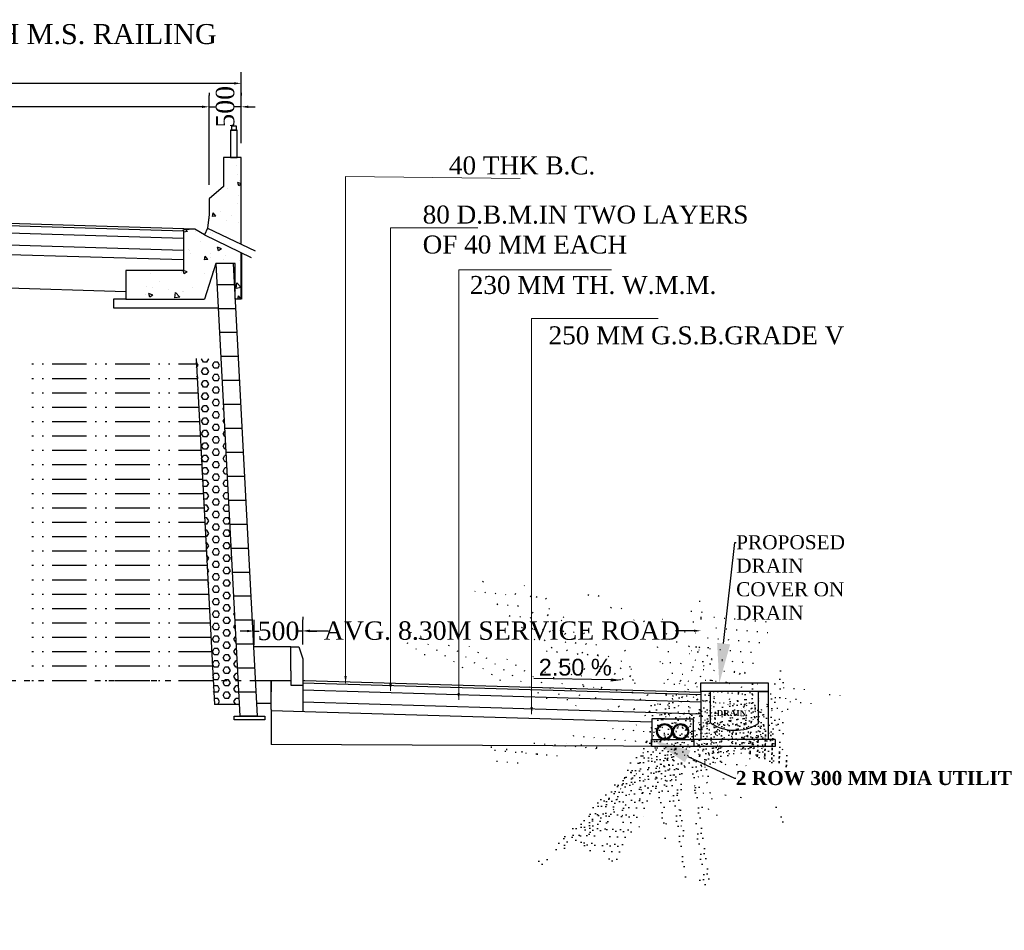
# Model space of a CAD drawing. Header units: inches. Extents: x -7742690772 to -3865980171, y -13316213144 to -6657882739.
# Tile 18 of 23: x -3867104812 to -3867083852, y -6658154837 to -6658135456. Entities that reach past the tile are written whole.
import ezdxf
from ezdxf import colors
from ezdxf.entities.mleader import LeaderData, LeaderLine
from ezdxf.math import Vec2, Vec3

# ---------------------------------------------------------------- set-up
doc = ezdxf.new("R2010")
doc.units = ezdxf.units.IN
doc.header["$MEASUREMENT"] = 0
doc.header["$PDMODE"] = 2
doc.header["$PDSIZE"] = 5
doc.linetypes.add('ACAD_ISO03W100', pattern=[30, 12, -18])
for name, color, linetype in [('DIM', 7, 'Continuous'), ('TEX', 6, 'Continuous'), ('TEXT', 7, 'Continuous')]:
    doc.layers.add(name, color=color, linetype=linetype)
doc.styles.add('dim', font='arial.ttf')
doc.styles.add('ROMANS', font='romans.shx')
doc.styles.get("Standard").update_dxf_attribs({"font": 'timesbd.ttf', "height": 5})
doc.dimstyles.new('Copy of ISO-25', dxfattribs={"dimtxt": 1.75, "dimasz": 150, "dimexe": 200, "dimexo": 4, "dimgap": 1, "dimtad": 0, "dimdec": 0, "dimlfac": 1000, "dimdsep": 46, "dimtxsty": 'Standard', "dimcen": 1.5, "dimaunit": 1, "dimadec": 3, "dimazin": 0, "dimtfac": 1, "dimtdec": 0, "dimtmove": 2, "dimatfit": 3, "dimfxl": 1, "dimlwd": 9, "dimlwe": 9, "dimarcsym": 0})
doc.dimstyles.new('ISO-25', dxfattribs={"dimtxt": 200, "dimasz": 150, "dimexe": 240, "dimexo": 300, "dimgap": 0.02, "dimtad": 0, "dimdec": 0, "dimdsep": 46, "dimtxsty": 'Standard', "dimcen": 150, "dimclrd": 1, "dimclre": 1, "dimclrt": 1, "dimadec": 0, "dimazin": 0, "dimtfac": 1, "dimtdec": 0, "dimtmove": 2, "dimatfit": 3, "dimfxl": 240, "dimarcsym": 0})

# ---------------------------------------------------------------- blocks, each defined once
blk = doc.blocks.new('*D173')
at = {"layer": 'Defpoints', "color": 0, "ltscale": 20, "transparency": 16777216}
for p in [(-3867100096.839561, -6658136810.786297), (-3867125585.683311, -6658138386.943144), (-3867100096.839561, -6658138386.943144)]:
    blk.add_point(p, dxfattribs=at)
at = {"layer": 'TEX', "color": 0, "lineweight": -2, "ltscale": 20, "transparency": 16777216}
for p, q in [((-3867125585.683311, -6658138086.943144), (-3867125585.683311, -6658136570.786297)), ((-3867100096.839561, -6658138086.943144), (-3867100096.839561, -6658136570.786297)), ((-3867125435.683311, -6658136810.786297), (-3867113882.186987, -6658136810.786297)), ((-3867100246.839561, -6658136810.786297), (-3867111800.335884, -6658136810.786297))]:
    blk.add_line(p, q, dxfattribs=at)
at = {"layer": 'TEX', "color": 0, "ltscale": 20, "transparency": 16777216}
for points in [[(-3867125435.683311, -6658136785.786297), (-3867125435.683311, -6658136835.786297), (-3867125585.683311, -6658136810.786297)], [(-3867100246.839561, -6658136785.786297), (-3867100246.839561, -6658136835.786297), (-3867100096.839561, -6658136810.786297)]]:
    blk.add_solid(points, dxfattribs=at)
at = {"layer": 'TEX', "color": 0, "ltscale": 20, "transparency": 16777216, "insert": (-3867112841.261436, -6658136810.786297), "char_height": 200, "attachment_point": 5, "style": 'ROMANS'}
blk.add_mtext('{\\fTimes New Roman|b0|i0|c0|p18;\\H1.96x;24.100M}', dxfattribs=at)
blk = doc.blocks.new('*D179')
at = {"layer": 'Defpoints', "color": 0, "ltscale": 20, "transparency": 16777216}
for p in [(-3867111998.078136, -6658137310.500101), (-3867111998.078136, -6658139271.438596, 36968.07421722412), (-3867100778.472739, -6658139271.438597)]:
    blk.add_point(p, dxfattribs=at)
at = {"layer": 'TEX', "color": 0, "lineweight": -2, "ltscale": 20, "transparency": 16777216}
for p, q in [((-3867111998.078136, -6658138971.438596), (-3867111998.078136, -6658137070.500101)), ((-3867100778.472739, -6658138971.438597), (-3867100778.472739, -6658137070.500101)), ((-3867111848.078136, -6658137310.500101), (-3867107067.583109, -6658137310.500101)), ((-3867100928.472739, -6658137310.500101), (-3867105708.967767, -6658137310.500101))]:
    blk.add_line(p, q, dxfattribs=at)
at = {"layer": 'TEX', "color": 0, "ltscale": 20, "transparency": 16777216}
for points in [[(-3867111848.078136, -6658137285.500101), (-3867111848.078136, -6658137335.500101), (-3867111998.078136, -6658137310.500101)], [(-3867100928.472739, -6658137285.500101), (-3867100928.472739, -6658137335.500101), (-3867100778.472739, -6658137310.500101)]]:
    blk.add_solid(points, dxfattribs=at)
at = {"layer": 'TEX', "color": 0, "ltscale": 20, "transparency": 16777216, "insert": (-3867106388.275438, -6658137310.500101), "char_height": 200, "attachment_point": 5, "style": 'ROMANS'}
blk.add_mtext('{\\fTimes New Roman|b0|i0|c0|p18;\\H1.96x;11000}', dxfattribs=at)
blk = doc.blocks.new('*D180')
at = {"layer": 'Defpoints', "color": 0, "ltscale": 20, "transparency": 16777216}
for p in [(-3867100778.472739, -6658137310.500101), (-3867100096.839561, -6658137310.500101), (-3867100096.839561, -6658137310.500101)]:
    blk.add_point(p, dxfattribs=at)
at = {"layer": 'TEX', "color": 0, "lineweight": -2, "ltscale": 20, "transparency": 16777216}
for p, q in [((-3867100778.472739, -6658137010.500101), (-3867100778.472739, -6658137070.500101)), ((-3867100096.839561, -6658137010.500101), (-3867100096.839561, -6658137070.500101)), ((-3867100928.472739, -6658137310.500101), (-3867101078.472739, -6658137310.500101)), ((-3867100778.472739, -6658137310.500101), (-3867100637.067642, -6658137310.500101)), ((-3867100096.839561, -6658137310.500101), (-3867100238.244658, -6658137310.500101)), ((-3867099946.839561, -6658137310.500101), (-3867099796.839561, -6658137310.500101))]:
    blk.add_line(p, q, dxfattribs=at)
at = {"layer": 'TEX', "color": 0, "ltscale": 20, "transparency": 16777216}
for points in [[(-3867100928.472739, -6658137285.500101), (-3867100928.472739, -6658137335.500101), (-3867100778.472739, -6658137310.500101)], [(-3867099946.839561, -6658137285.500101), (-3867099946.839561, -6658137335.500101), (-3867100096.839561, -6658137310.500101)]]:
    blk.add_solid(points, dxfattribs=at)
at = {"layer": 'TEX', "color": 0, "ltscale": 20, "transparency": 16777216, "insert": (-3867100437.65615, -6658137310.500101), "char_height": 200, "attachment_point": 5, "rotation": 90, "style": 'ROMANS'}
blk.add_mtext('{\\fTimes New Roman|b0|i0|c0|p18;\\H1.96x;500}', dxfattribs=at)
blk = doc.blocks.new('*D181')
at = {"layer": 'Defpoints', "color": 0, "ltscale": 20, "transparency": 16777216}
for p in [(-3867098785.61155, -6658148467.117949), (-3867099820.071922, -6658149057.576869, 77827.52512153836), (-3867098785.61155, -6658149055.792944)]:
    blk.add_point(p, dxfattribs=at)
at = {"layer": 'TEX', "color": 0, "lineweight": -2, "ltscale": 20, "transparency": 16777216}
for p, q in [((-3867099820.071922, -6658148757.576869), (-3867099820.071922, -6658148227.117949)), ((-3867098785.61155, -6658148755.792944), (-3867098785.61155, -6658148227.117949)), ((-3867099970.071922, -6658148467.117949), (-3867100120.071922, -6658148467.117949)), ((-3867099820.071922, -6658148467.117949), (-3867099712.808384, -6658148467.117949)), ((-3867098785.61155, -6658148467.117949), (-3867098892.875089, -6658148467.117949)), ((-3867098635.61155, -6658148467.117949), (-3867098485.61155, -6658148467.117949))]:
    blk.add_line(p, q, dxfattribs=at)
at = {"layer": 'TEX', "color": 0, "ltscale": 20, "transparency": 16777216}
for points in [[(-3867099970.071922, -6658148442.117949), (-3867099970.071922, -6658148492.117949), (-3867099820.071922, -6658148467.117949)], [(-3867098635.61155, -6658148442.117949), (-3867098635.61155, -6658148492.117949), (-3867098785.61155, -6658148467.117949)]]:
    blk.add_solid(points, dxfattribs=at)
at = {"layer": 'TEX', "color": 0, "ltscale": 20, "transparency": 16777216, "insert": (-3867099302.841736, -6658148467.117949), "char_height": 200, "attachment_point": 5, "style": 'ROMANS'}
blk.add_mtext('{\\fTimes New Roman|b0|i0|c0|p18;\\H1.96x;500}', dxfattribs=at)
blk = doc.blocks.new('*D182')
at = {"layer": 'Defpoints', "color": 0, "ltscale": 20, "transparency": 16777216}
for p in [(-3867098785.61155, -6658148462.02339), (-3867098785.61155, -6658148462.02339), (-3867090309.019652, -6658148462.02339)]:
    blk.add_point(p, dxfattribs=at)
at = {"layer": 'TEX', "color": 0, "lineweight": -2, "ltscale": 20, "transparency": 16777216}
for p, q in [((-3867098785.61155, -6658148162.02339), (-3867098785.61155, -6658148222.02339)), ((-3867090309.019652, -6658148162.02339), (-3867090309.019652, -6658148222.02339)), ((-3867098635.61155, -6658148462.02339), (-3867098240.246921, -6658148462.02339)), ((-3867090459.019652, -6658148462.02339), (-3867090854.384282, -6658148462.02339))]:
    blk.add_line(p, q, dxfattribs=at)
at = {"layer": 'TEX', "color": 0, "ltscale": 20, "transparency": 16777216}
for points in [[(-3867098635.61155, -6658148437.02339), (-3867098635.61155, -6658148487.02339), (-3867098785.61155, -6658148462.02339)], [(-3867090459.019652, -6658148437.02339), (-3867090459.019652, -6658148487.02339), (-3867090309.019652, -6658148462.02339)]]:
    blk.add_solid(points, dxfattribs=at)
at = {"layer": 'TEX', "color": 0, "ltscale": 20, "transparency": 16777216, "insert": (-3867094547.315601, -6658148462.02339), "char_height": 32, "attachment_point": 5, "style": 'ROMANS'}
blk.add_mtext('{\\fTimes New Roman|b0|i0|c0|p18;\\H12.25x;AVG. 8.30M SERVICE ROAD}', dxfattribs=at)

msp = doc.modelspace()

# ---------------------------------------------------------------- hatches: boundary and pattern name
h = msp.add_hatch()
h.set_pattern_fill('ACAD_ISO05W100', color=256, scale=102.0221510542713, style=0)
h.set_pattern_definition([(179.9999999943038, (-3867099755.277457, -6658150279.111097), (5.071369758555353e-08, 510.1107552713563), [2448.53162530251, -306.0664531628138, 51.01107552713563, -306.0664531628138, 51.01107552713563, -306.0664531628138])])
h.paths.add_polyline_path([(-3867100633.489738, -6658140648.220701), (-3867100265.38874, -6658140648.220701), (-3867099755.277457, -6658150279.111097), (-3867100123.378455, -6658150279.111097)])
h = msp.add_hatch()
h.set_pattern_fill('ACAD_ISO12W100', color=256, scale=61.21329063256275, style=0)
h.set_pattern_definition([(179.9999999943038, (-3867100695.431205, -6658149524.14752), (3.042821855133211e-08, 306.0664531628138), [734.5594875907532, -183.6398718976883, 30.60664531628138, -183.6398718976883, 30.60664531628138, -183.6398718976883])])
h.paths.add_polyline_path([(-3867104671.229682, -6658142594.833021), (-3867101058.535392, -6658142668.740065), (-3867100695.431205, -6658149524.14752), (-3867104671.229682, -6658149524.14752)])
h = msp.add_hatch()
h.set_pattern_fill('HEX', color=256, scale=612.1329063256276, style=0)
h.set_pattern_definition([(179.9999999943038, (-3867100136.425727, -6658150032.78723), (1.317580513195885e-08, 132.5306618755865), [76.51661329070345, -153.0332265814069]), (59.99999999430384, (-3867100136.425727, -6658150032.78723), (114.7749199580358, -66.26533094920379), [76.51661329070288, -153.0332265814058]), (119.9999999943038, (-3867100212.942069, -6658150032.78723), (114.7749199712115, 66.26533092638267), [76.51661329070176, -153.0332265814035])])
h.paths.add_polyline_path([(-3867100136.425727, -6658150032.78723), (-3867100668.489982, -6658150032.78723), (-3867101058.535392, -6658142668.740065), (-3867100525.892936, -6658142679.637175)])
h = msp.add_hatch(color=256)
h.dxf.hatch_style = 1
h.paths.add_polyline_path([(-3867092227.657792, -6658149477.043371), (-3867092228.187745, -6658149504.61727), (-3867092228.71692, -6658149532.191168), (-3867092012.621385, -6658149508.757284)])
at = {"ltscale": 20}
h = msp.add_hatch(dxfattribs=at)
h.set_pattern_fill('AR-CONC', color=0, scale=30.6, style=0)
h.set_pattern_definition([(49.99999999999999, (1687947.756316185, -35709.03085041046), (219.4816158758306, -19.20215330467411), [22.95, -252.45]), (355, (1687947.756316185, -35709.03085041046), (-42.45790808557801, 230.1707929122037), [18.36, -201.96]), (100.45144446, (1687966.046450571, -35710.63102967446), (177.0237070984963, 210.9686372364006), [19.50449875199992, -214.5494862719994]), (46.18420000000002, (1687947.756316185, -35647.83085041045), (326.5758471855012, -50.64889992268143), [34.42499999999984, -378.6749999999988]), (96.63563549, (1687974.970960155, -35652.05160235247), (286.0065553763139, 298.0802918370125), [29.256764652, -321.82441056]), (351.1841639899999, (1687947.756316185, -35647.83085041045), (286.0065551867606, 298.080291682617), [27.54000000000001, -302.9400003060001]), (21, (1687978.356316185, -35663.13085041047), (182.6535579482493, -123.2013805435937), [22.95, -252.45]), (326.0000000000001, (1687978.356316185, -35663.13085041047), (74.45449156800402, 221.8959137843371), [18.36, -201.96]), (71.45144474, (1687993.577445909, -35673.39763205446), (257.1080472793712, 98.69453275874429), [19.50449814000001, -214.549486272]), (37.50000000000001, (1687947.756316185, -35709.03085041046), (3.720915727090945, 101.8655192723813), [0, -199.512, 0, -205.02, 0, -202.725]), (7.499999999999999, (1687947.756316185, -35709.03085041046), (80.49927845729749, 120.6899838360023), [0, -116.892, 0, -194.922, 0, -77.26500000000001]), (327.5, (1687879.518316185, -35709.03085041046), (163.3496654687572, -6.901790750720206), [0, -76.50000000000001, 0, -238.68, 0, -316.71]), (317.5, (1687848.918316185, -35709.03085041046), (178.4549678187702, 30.63212459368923), [0, -99.45000000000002, 0, -158.508, 0, -224.91])])
h.paths.add_polyline_path([(-3867088881.019652, -6658149567.258228), (-3867090309.019652, -6658149567.258228), (-3867090309.019652, -6658149754.023389), (-3867088881.019652, -6658149754.023389)])
h = msp.add_hatch(dxfattribs=at)
h.set_pattern_fill('AR-CONC', color=0, scale=30.6, style=0)
h.set_pattern_definition([(49.99999999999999, (-1892647899.957608, -3262663624.997652), (219.4816158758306, -19.2021533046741), [22.95, -252.45]), (355, (-1892647899.957608, -3262663624.997652), (-42.45790808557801, 230.1707929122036), [18.36000000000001, -201.9600000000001]), (100.4513999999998, (-1892647881.667485, -3262663626.597783), (177.0238708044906, 210.9684998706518), [19.50449813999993, -214.5494862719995]), (46.18420000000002, (-1892647899.957608, -3262663563.797652), (326.5757608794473, -50.64881838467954), [34.42499999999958, -378.6749999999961]), (96.63559999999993, (-1892647872.742952, -3262663568.018392), (286.0067878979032, 298.0800684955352), [29.25674812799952, -321.824177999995]), (351.1842, (-1892647899.957608, -3262663563.797652), (286.0065552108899, 298.0802918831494), [27.54000000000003, -302.9400000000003]), (21, (-1892647869.357608, -3262663579.097651), (182.6535579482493, -123.2013805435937), [22.95, -252.45]), (326.0000000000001, (-1892647869.357608, -3262663579.097651), (74.45449156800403, 221.8959137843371), [18.36, -201.96]), (71.4514, (-1892647854.136492, -3262663589.364421), (257.108124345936, 98.69433199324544), [19.50449814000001, -214.5494862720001]), (37.49999999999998, (-1892647899.957608, -3262663624.997652), (3.720915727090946, 101.8655192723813), [0, -199.512, 0, -205.0200000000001, 0, -202.7250000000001]), (7.500000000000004, (-1892647899.957608, -3262663624.997652), (80.49927845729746, 120.6899838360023), [0, -116.892, 0, -194.922, 0, -77.265]), (327.5, (-1892647968.195607, -3262663624.997652), (163.3496654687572, -6.90179075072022), [0, -76.50000000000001, 0, -238.6800000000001, 0, -316.7100000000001]), (317.5, (-1892647998.795607, -3262663624.997652), (178.4549678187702, 30.6321245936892), [0, -99.45, 0, -158.508, 0, -224.9100000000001])])
h.paths.add_polyline_path([(-3867088881.019652, -6658149751.898442), (-3867089085.019652, -6658149754.02339), (-3867089085.019652, -6658150438.675459, -0.2922119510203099), (-3867090105.019652, -6658150423.627233), (-3867090105.019652, -6658149754.02339), (-3867090309.019652, -6658149754.02339), (-3867090309.019652, -6658150774.07278), (-3867088881.019652, -6658150774.07278)])
h = msp.add_hatch(dxfattribs=at)
h.set_pattern_fill('AR-CONC', color=0, scale=30.6, style=0)
h.set_pattern_definition([(49.99999999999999, (0, 1316.952046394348), (219.4816158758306, -19.20215330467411), [22.95, -252.45]), (355, (0, 1316.952046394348), (-42.45790808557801, 230.1707929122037), [18.36, -201.96]), (100.45144446, (18.290134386, 1315.351867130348), (177.0237070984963, 210.9686372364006), [19.504498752, -214.549486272]), (46.18420000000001, (0, 1378.152046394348), (326.5758471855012, -50.64889992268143), [34.425, -378.6750000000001]), (96.63563549, (27.21464397, 1373.931294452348), (286.0065553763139, 298.0802918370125), [29.256764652, -321.82441056]), (351.1841639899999, (0, 1378.152046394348), (286.0065551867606, 298.080291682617), [27.54000000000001, -302.9400003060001]), (21, (30.6, 1362.852046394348), (182.6535579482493, -123.2013805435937), [22.95, -252.45]), (326.0000000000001, (30.6, 1362.852046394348), (74.45449156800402, 221.8959137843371), [18.36, -201.96]), (71.45144474, (45.82112972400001, 1352.585264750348), (257.1080472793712, 98.69453275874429), [19.50449814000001, -214.549486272]), (37.50000000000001, (0, 1316.952046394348), (3.720915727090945, 101.8655192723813), [0, -199.512, 0, -205.02, 0, -202.725]), (7.499999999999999, (0, 1316.952046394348), (80.49927845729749, 120.6899838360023), [0, -116.892, 0, -194.922, 0, -77.26500000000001]), (327.5, (-68.23800000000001, 1316.952046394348), (163.3496654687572, -6.901790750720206), [0, -76.50000000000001, 0, -238.68, 0, -316.71]), (317.5, (-98.83800000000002, 1316.952046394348), (178.4549678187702, 30.63212459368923), [0, -99.45000000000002, 0, -158.508, 0, -224.91])])
h.paths.add_polyline_path([(-3867090472.019677, -6658150337.072781), (-3867090742.019678, -6658150337.072781), (-3867091083.452864, -6658150337.072781), (-3867091353.452864, -6658150337.072781), (-3867091353.452864, -6658150777.07278), (-3867091083.452864, -6658150777.072781, -0.4142135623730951), (-3867091253.452864, -6658150607.072781, -1), (-3867090913.452864, -6658150607.072781, -0.4141696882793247), (-3867091083.427399, -6658150777.072779), (-3867090783.452864, -6658150777.072779), (-3867090741.995968, -6658150777.072779, -0.4142544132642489), (-3867090912.019678, -6658150607.072781, -1), (-3867090572.019678, -6658150607.072781, -0.4142135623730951), (-3867090742.019678, -6658150777.072781), (-3867090472.019678, -6658150777.072781)])
h.paths.add_polyline_path([(-3867090462.019678, -6658150777.07278), (-3867090472.019678, -6658150777.07278), (-3867090472.019678, -6658150777.072781), (-3867091353.452864, -6658150777.072781), (-3867091362.019678, -6658150777.07278), (-3867091362.019678, -6658150927.07278), (-3867090462.019678, -6658150927.07278)])
h = msp.add_hatch(dxfattribs=at)
h.set_pattern_fill('AR-CONC', color=0, scale=30.6, style=0)
h.set_pattern_definition([(49.99999999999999, (-1892647899.957608, -3262663548.497652), (219.4816158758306, -19.2021533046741), [22.95, -252.45]), (355, (-1892647899.957608, -3262663548.497652), (-42.45790808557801, 230.1707929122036), [18.36000000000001, -201.9600000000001]), (100.4513999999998, (-1892647881.667485, -3262663550.097783), (177.0238708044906, 210.9684998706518), [19.50449813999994, -214.5494862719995]), (46.18420000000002, (-1892647899.957608, -3262663487.297652), (326.5757608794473, -50.64881838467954), [34.42499999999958, -378.6749999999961]), (96.63559999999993, (-1892647872.742952, -3262663491.518392), (286.0067878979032, 298.0800684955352), [29.25674812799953, -321.8241779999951]), (351.1842, (-1892647899.957608, -3262663487.297652), (286.0065552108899, 298.0802918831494), [27.54000000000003, -302.9400000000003]), (21, (-1892647869.357608, -3262663502.597651), (182.6535579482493, -123.2013805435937), [22.95, -252.45]), (326.0000000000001, (-1892647869.357608, -3262663502.597651), (74.45449156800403, 221.8959137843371), [18.36, -201.96]), (71.4514, (-1892647854.136492, -3262663512.864421), (257.108124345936, 98.69433199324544), [19.50449814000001, -214.5494862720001]), (37.49999999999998, (-1892647899.957608, -3262663548.497652), (3.720915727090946, 101.8655192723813), [0, -199.512, 0, -205.0200000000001, 0, -202.7250000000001]), (7.500000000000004, (-1892647899.957608, -3262663548.497652), (80.49927845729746, 120.6899838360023), [0, -116.892, 0, -194.922, 0, -77.265]), (327.5, (-1892647968.195607, -3262663548.497652), (163.3496654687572, -6.90179075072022), [0, -76.50000000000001, 0, -238.6800000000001, 0, -316.7100000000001]), (317.5, (-1892647998.795607, -3262663548.497652), (178.4549678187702, 30.6321245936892), [0, -99.45, 0, -158.508, 0, -224.9100000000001])])
h.paths.add_polyline_path([(-3867090462.019678, -6658150774.07278), (-3867090462.019678, -6658150927.07278), (-3867088728.019652, -6658150927.07278), (-3867088728.019652, -6658150774.07278)])

# ---------------------------------------------------------------- linework, layer by layer
for p, q in [((-3867100096.839561, -6658138386.943144, 22890.44856515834), (-3867100472.150565, -6658138386.943144, 22890.44856515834)), ((-3867100472.150565, -6658138386.943144, 22890.44856515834), (-3867100472.150565, -6658139007.020842, 22890.44856515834)), ((-3867100096.839561, -6658140232.096312, 22890.44856515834), (-3867100096.839561, -6658138386.943144, 22890.44856515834)), ((-3867100201.047309, -6658138550.329756, 22890.44856515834), (-3867100201.047309, -6658138550.329756, 22890.44856515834)), ((-3867100465.350669, -6658138717.359892, 22890.44856515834), (-3867100472.150565, -6658138709.256514, 22890.44856515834)), ((-3867100465.350669, -6658138717.359892, 22890.44856515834), (-3867100472.150565, -6658138717.955214, 22890.44856515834)), ((-3867100179.422736, -6658138749.529051, 22890.44856515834), (-3867100179.422736, -6658138749.529051, 22890.44856515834)), ((-3867100472.150565, -6658139007.020842, 22890.44856515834), (-3867100778.472739, -6658139271.438597, 22890.44856515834)), ((-3867100469.533484, -6658138999.876982, 22890.44856515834), (-3867100469.533484, -6658138999.876982, 22890.44856515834)), ((-3867100392.375129, -6658139044.22183, 22890.44856515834), (-3867100392.375129, -6658139044.22183, 22890.44856515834)), ((-3867100186.161155, -6658138957.879957, 22890.44856515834), (-3867100186.161155, -6658138957.879957, 22890.44856515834)), ((-3867100145.157889, -6658138992.154921, 22890.44856515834), (-3867100169.981635, -6658138918.173948, 22890.44856515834)), ((-3867100096.839561, -6658138946.249784, 22890.44856515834), (-3867100169.9793, -6658138918.173948, 22890.44856515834)), ((-3867100096.839561, -6658138959.564756, 22890.44856515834), (-3867100145.155555, -6658138992.154921, 22890.44856515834)), ((-3867100134.241324, -6658138879.7722, 22890.44856515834), (-3867100134.241324, -6658138879.7722, 22890.44856515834)), ((-3867100163.83776, -6658139192.044477, 22890.44856515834), (-3867100163.83776, -6658139192.044477, 22890.44856515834)), ((-3867100778.472739, -6658139271.438597, 22890.44856515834), (-3867100778.472739, -6658139604.622618, 22890.44856515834)), ((-3867100171.273444, -6658139365.431715, 22890.44856515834), (-3867100171.273444, -6658139365.431715, 22890.44856515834)), ((-3867100778.472739, -6658139604.622618, 22890.44856515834), (-3867100817.128959, -6658139891.554426, 22890.44856515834)), ((-3867100708.396766, -6658139644.645353, 22890.44856515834), (-3867100694.24134, -6658139567.90489, 22890.44856515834)), ((-3867100635.219672, -6658139638.243116, 22890.44856515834), (-3867100708.395988, -6658139644.645353, 22890.44856515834)), ((-3867100635.219672, -6658139638.243116, 22890.44856515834), (-3867100694.239783, -6658139567.90489, 22890.44856515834)), ((-3867100544.211722, -6658139529.689909, 22890.44856515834), (-3867100544.211722, -6658139529.689909, 22890.44856515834)), ((-3867100305.43949, -6658139613.866056, 22890.44856515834), (-3867100305.43949, -6658139613.866056, 22890.44856515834)), ((-3867100774.771628, -6658139694.60568, 22890.44856515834), (-3867100774.771628, -6658139694.60568, 22890.44856515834)), ((-3867100418.986396, -6658139730.351439, 22890.44856515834), (-3867100418.986396, -6658139730.351439, 22890.44856515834)), ((-3867100156.386512, -6658139772.981916, 22890.44856515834), (-3867100156.386512, -6658139772.981916, 22890.44856515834)), ((-3867101327.50405, -6658140364.905958, 22890.44856515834), (-3867112832.914481, -6658140019.743132, 22890.44856515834)), ((-3867101327.50405, -6658139956.817244, 22890.44856515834), (-3867101329.093131, -6658139926.658171, 22890.44856515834)), ((-3867101327.50405, -6658139926.574903, 22890.44856515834), (-3867101327.50405, -6658140791.051207, 22890.44856515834)), ((-3867101241.113929, -6658139965.750959, 22890.44856515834), (-3867101327.50405, -6658139979.14842, 22890.44856515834)), ((-3867101241.113929, -6658139965.750959, 22890.44856515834), (-3867101281.051841, -6658139924.126692, 22890.44856515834)), ((-3867101063.040381, -6658139954.589262, 22890.44856515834), (-3867101063.040381, -6658139954.589262, 22890.44856515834)), ((-3867100878.342032, -6658140036.087629, 22890.44856515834), (-3867099885.541617, -6658140515.506773, 22890.44856515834)), ((-3867100817.284598, -6658139891.920179, 22890.44856515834), (-3867099797.284598, -6658140373.539289, 22890.44856515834)), ((-3867100756.557899, -6658139994.938841, 22890.44856515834), (-3867100756.557899, -6658139994.938841, 22890.44856515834)), ((-3867100712.339118, -6658139999.159788, 22890.44856515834), (-3867100712.339118, -6658139999.159788, 22890.44856515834)), ((-3867101327.50405, -6658140568.950315, 22890.44856515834), (-3867112832.914481, -6658140223.787489, 22890.44856515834)), ((-3867100959.345466, -6658140182.89784, 22890.44856515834), (-3867100959.345466, -6658140182.89784, 22890.44856515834)), ((-3867100759.884696, -6658140102.15666, 22890.44856515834), (-3867100759.884696, -6658140102.15666, 22890.44856515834)), ((-3867100578.047004, -6658140372.84358, 22890.44856515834), (-3867100602.870749, -6658140298.863386, 22890.44856515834)), ((-3867100517.148322, -6658140331.767942, 22890.44856515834), (-3867100602.869971, -6658140298.86183, 22890.44856515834)), ((-3867100305.804465, -6658140155.284254, 22890.44856515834), (-3867100305.804465, -6658140155.284254, 22890.44856515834)), ((-3867100141.500358, -6658140180.532896, 22890.44856515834), (-3867100141.500358, -6658140180.532896, 22890.44856515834)), ((-3867101217.47927, -6658140347.347471, 22890.44856515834), (-3867101217.47927, -6658140347.347471, 22890.44856515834)), ((-3867101204.642112, -6658140376.411619, 22890.44856515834), (-3867101204.642112, -6658140376.411619, 22890.44856515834)), ((-3867101179.897742, -6658140427.599165, 22890.44856515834), (-3867101179.897742, -6658140427.599165, 22890.44856515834)), ((-3867100878.264991, -6658140565.528578, 22890.44856515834), (-3867100864.109565, -6658140488.788893, 22890.44856515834)), ((-3867100805.087897, -6658140559.126341, 22890.44856515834), (-3867100864.108787, -6658140488.788893, 22890.44856515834)), ((-3867100744.997764, -6658140509.706861, 22890.44856515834), (-3867100744.997764, -6658140509.706861, 22890.44856515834)), ((-3867100740.972922, -6658140437.454268, 22890.44856515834), (-3867100740.972922, -6658140437.454268, 22890.44856515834)), ((-3867100517.148322, -6658140331.767942, 22890.44856515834), (-3867100578.046226, -6658140372.84358, 22890.44856515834)), ((-3867100563.939048, -6658140319.733885, 22890.44856515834), (-3867100563.939048, -6658140319.733885, 22890.44856515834)), ((-3867100434.491218, -6658140477.803846, 22890.44856515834), (-3867100434.491218, -6658140477.803846, 22890.44856515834)), ((-3867100096.839561, -6658141403.184278, 22890.44856515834), (-3867100096.839561, -6658140413.472532, 22890.44856515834)), ((-3867100080.145652, -6658141403.184278, 22890.44856515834), (-3867100080.145652, -6658140421.533888, 22890.44856515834)), ((-3867100805.087897, -6658140559.126341, 22890.44856515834), (-3867100878.264213, -6658140565.528578, 22890.44856515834)), ((-3867100633.489738, -6658140648.220701, 22890.44856515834), (-3867100123.378455, -6658150279.111097, 22890.44856515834)), ((-3867100465.922645, -6658140550.153715, 22890.44856515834), (-3867100465.922645, -6658140550.153715, 22890.44856515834)), ((-3867100265.38874, -6658140648.220701, 22890.44856515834), (-3867099755.277457, -6658150279.111097, 22890.44856515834)), ((-3867100126.613425, -6658140588.083097, 22890.44856515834), (-3867100126.613425, -6658140588.083097, 22890.44856515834)), ((-3867101327.50405, -6658140791.051207, 22890.44856515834), (-3867102551.506385, -6658140791.051207, 22890.44856515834)), ((-3867102551.506385, -6658140791.051207, 22890.44856515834), (-3867102551.506385, -6658141403.184278, 22890.44856515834)), ((-3867102022.856864, -6658140860.429914, 22890.44856515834), (-3867102022.856864, -6658140860.429914, 22890.44856515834)), ((-3867101369.315864, -6658140832.816328, 22890.44856515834), (-3867101369.315864, -6658140832.816328, 22890.44856515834)), ((-3867101365.978171, -6658140825.466246, 22890.44856515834), (-3867101365.978171, -6658140825.466246, 22890.44856515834)), ((-3867101247.921607, -6658140824.680265, 22890.44856515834), (-3867101333.643256, -6658140791.774931, 22890.44856515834)), ((-3867101308.81951, -6658140865.75746, 22890.44856515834), (-3867101333.643256, -6658140791.775709, 22890.44856515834)), ((-3867101247.921607, -6658140824.680265, 22890.44856515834), (-3867101308.81951, -6658140865.756681, 22890.44856515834)), ((-3867100882.574653, -6658140859.275846, 22890.44856515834), (-3867100882.574653, -6658140859.275846, 22890.44856515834)), ((-3867100730.110831, -6658140917.257063, 22890.44856515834), (-3867100730.110831, -6658140917.257063, 22890.44856515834)), ((-3867100715.775641, -6658140805.202742, 22890.44856515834), (-3867100715.775641, -6658140805.202742, 22890.44856515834)), ((-3867102551.506385, -6658141246.385115, 22890.44856515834), (-3867112832.914481, -6658140937.943129, 22890.44856515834)), ((-3867102103.844733, -6658141138.956404, 22890.44856515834), (-3867102103.844733, -6658141138.956404, 22890.44856515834)), ((-3867101843.325751, -6658141035.518293, 22890.44856515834), (-3867101843.325751, -6658141035.518293, 22890.44856515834)), ((-3867100205.721946, -6658141175.218107, 22890.44856515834), (-3867100192.195304, -6658141058.949064, 22890.44856515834)), ((-3867100096.839561, -6658141158.331205, 22890.44856515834), (-3867100192.195304, -6658141058.949064, 22890.44856515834)), ((-3867100112.423759, -6658140960.668852, 22890.44856515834), (-3867100112.423759, -6658140960.668852, 22890.44856515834)), ((-3867100111.725715, -6658140995.633299, 22890.44856515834), (-3867100111.725715, -6658140995.633299, 22890.44856515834)), ((-3867102136.678473, -6658141304.326643, 22890.44856515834), (-3867102136.678473, -6658141304.326643, 22890.44856515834)), ((-3867101978.694114, -6658141317.593367, 22890.44856515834), (-3867102064.415763, -6658141284.687254, 22890.44856515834)), ((-3867102039.592017, -6658141358.670561, 22890.44856515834), (-3867102064.415763, -6658141284.68881, 22890.44856515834)), ((-3867101978.694114, -6658141317.593367, 22890.44856515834), (-3867102039.592017, -6658141358.669783, 22890.44856515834)), ((-3867101979.674644, -6658141146.816206, 22890.44856515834), (-3867101979.674644, -6658141146.816206, 22890.44856515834)), ((-3867101640.176322, -6658141200.000608, 22890.44856515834), (-3867101640.176322, -6658141200.000608, 22890.44856515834)), ((-3867101512.308234, -6658141377.857817, 22890.44856515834), (-3867101498.782371, -6658141261.589552, 22890.44856515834)), ((-3867101403.425849, -6658141360.970137, 22890.44856515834), (-3867101498.782371, -6658141261.588774, 22890.44856515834)), ((-3867101351.091239, -6658141233.017225, 22890.44856515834), (-3867101351.091239, -6658141233.017225, 22890.44856515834)), ((-3867101333.693839, -6658141240.348631, 22890.44856515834), (-3867101333.693839, -6658141240.348631, 22890.44856515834)), ((-3867101129.351432, -6658141158.073622, 22890.44856515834), (-3867101129.351432, -6658141158.073622, 22890.44856515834)), ((-3867100219.265708, -6658141219.544279, 22890.44856515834), (-3867100225.401023, -6658141217.189451, 22890.44856515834)), ((-3867100219.265708, -6658141219.544279, 22890.44856515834), (-3867100225.401023, -6658141223.681959, 22890.44856515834)), ((-3867100096.839561, -6658141158.331205, 22890.44856515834), (-3867100205.721946, -6658141175.218107, 22890.44856515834)), ((-3867100168.834571, -6658141403.184278, 22890.44856515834), (-3867100155.859672, -6658141332.846052, 22890.44856515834)), ((-3867100096.839561, -6658141403.184278, 22890.44856515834), (-3867100155.859672, -6658141332.846052, 22890.44856515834)), ((-3867102551.506385, -6658141403.184278, 22890.44856515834), (-3867102816.763038, -6658141403.184278, 22890.44856515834)), ((-3867102816.763038, -6658141403.184278, 22890.44856515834), (-3867102816.763038, -6658141586.824278, 22890.44856515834)), ((-3867102551.506385, -6658141403.184278, 22890.44856515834), (-3867100878.342032, -6658141403.184278, 22890.44856515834)), ((-3867101403.425849, -6658141360.970137, 22890.44856515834), (-3867101512.308234, -6658141377.857038, 22890.44856515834)), ((-3867100096.839561, -6658141403.184278, 22890.44856515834), (-3867100096.839561, -6658141403.184278, 22890.44856515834)), ((-3867100096.839561, -6658141403.184278, 22890.44856515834), (-3867100096.839561, -6658141403.184278, 22890.44856515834)), ((-3867102816.763038, -6658141586.824278, 22890.44856515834), (-3867100583.775321, -6658141586.824278, 22890.44856515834)), ((-3867101058.535392, -6658142668.740065, 22890.44856515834), (-3867100668.489982, -6658150032.78723, 22890.44856515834)), ((-3867099456.334159, -6658149524.14752, 22890.44856515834), (-3867099795.264978, -6658149524.147521, 22890.44856515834)), ((-3867099456.334159, -6658149524.14752, 22890.44856515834), (-3867099456.334159, -6658149761.618605, 22890.44856515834)), ((-3867099456.334159, -6658150136.279814, 22890.44856515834), (-3867099456.334159, -6658149524.14752, 22890.44856515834)), ((-3867099040.61155, -6658149524.14752, 22890.44856515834), (-3867099456.334159, -6658149524.14752, 22890.44856515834)), ((-3867098742.179297, -6658149524.14752, 22890.44856515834), (-3867098785.61155, -6658149524.14752, 22890.44856515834)), ((-3867092229.377657, -6658149506.925993, 22890.44856515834), (-3867093867.179125, -6658149475.468107, 22890.44856515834)), ((-3867092012.621385, -6658149508.757284, 42347.32984554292), (-3867092228.71692, -6658149532.191168, 42347.32984554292)), ((-3867100136.425727, -6658150032.78723, 22890.44856515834), (-3867100668.489982, -6658150032.78723, 22890.44856515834)), ((-3867099456.334159, -6658150006.294249, 22890.44856515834), (-3867099769.72782, -6658150006.294249, 22890.44856515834)), ((-3867099456.334159, -6658150136.279814, 22890.44856515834), (-3867099456.334159, -6658150879.3533, 22890.44856515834))]:
    msp.add_line(p, q)
at = {"color": 7, "ltscale": 20}
for p, q in [((-3867099040.61155, -6658148802.576869, 100717.9736866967), (-3867099820.071922, -6658148802.576869, 22890.44856515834)), ((-3867098785.61155, -6658149621.277217, 100717.9736866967), (-3867098785.61155, -6658150185.988582, 100717.9736866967)), ((-3867088881.019652, -6658149754.02339, 22890.44856515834), (-3867088881.019652, -6658150774.07278, 22890.44856515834)), ((-3867091362.019678, -6658150777.072781, 22890.44856515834), (-3867091362.019678, -6658150927.07278, 22890.44856515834))]:
    msp.add_line(p, q, dxfattribs=at)
at = {"color": 0}
for p, q in [((-3867099040.61155, -6658149312.576869, 100717.9736866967), (-3867099040.61155, -6658148802.576869, 100717.9736866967)), ((-3867099040.61155, -6658148802.576869, 100717.9736866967), (-3867098869.597104, -6658148802.576869, 100717.9736866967)), ((-3867098869.597104, -6658148802.576869, 100717.9736866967), (-3867098785.61155, -6658149057.576869, 100717.9736866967)), ((-3867098785.61155, -6658149057.576869, 100717.9736866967), (-3867098785.61155, -6658149312.576869, 100717.9736866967)), ((-3867099040.61155, -6658149312.576869, 100717.9736866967), (-3867099040.61155, -6658149621.277217, 100717.9736866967)), ((-3867098785.61155, -6658149312.576869, 100717.9736866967), (-3867098785.61155, -6658149621.277217, 100717.9736866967)), ((-3867090309.019651, -6658149777.501635, 22890.44856515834), (-3867098742.179297, -6658149524.14752, 22890.44856515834)), ((-3867099040.61155, -6658149621.277217, 100717.9736866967), (-3867098785.61155, -6658149621.277217, 100717.9736866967)), ((-3867090309.019651, -6658149828.15316, 22890.44856515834), (-3867098785.61155, -6658149573.855448, 22890.44856515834)), ((-3867090309.019651, -6658149981.186623, 22890.44856515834), (-3867098785.61155, -6658149726.88891, 22890.44856515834)), ((-3867090309.019651, -6658150236.241876, 22890.44856515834), (-3867098785.61155, -6658149981.944162, 22890.44856515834)), ((-3867091353.452864, -6658150408.953246, 22890.44856515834), (-3867099456.334159, -6658150165.866911, 22890.44856515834))]:
    msp.add_line(p, q, dxfattribs=at)
at = {"linetype": 'ACAD_ISO03W100', "ltscale": 10}
msp.add_line((-3867099795.264978, -6658149524.14752, 22890.44856515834), (-3867112849.60839, -6658149524.14752, 22890.44856515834), dxfattribs=at)
at = {"color": 0, "ltscale": 20}
for p, q in [((-3867090105.019652, -6658149754.02339, 22890.44856515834), (-3867090309.019652, -6658149754.02339, 22890.44856515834)), ((-3867090309.019652, -6658149754.02339, 22890.44856515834), (-3867090309.019652, -6658150774.07278, 22890.44856515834)), ((-3867090105.019652, -6658149754.02339, 22890.44856515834), (-3867090309.019652, -6658149754.02339, 22890.44856515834)), ((-3867090105.019652, -6658150423.62718, 22890.44856515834), (-3867090105.019652, -6658149754.02339, 22890.44856515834)), ((-3867089085.019652, -6658150438.675407, 22890.44856515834), (-3867089085.019652, -6658149754.02339, 22890.44856515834)), ((-3867089085.019652, -6658149754.02339, 22890.44856515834), (-3867088881.019652, -6658149754.02339, 22890.44856515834)), ((-3867089085.019652, -6658149754.02339, 22890.44856515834), (-3867088881.019652, -6658149754.02339, 22890.44856515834)), ((-3867088728.019652, -6658150774.07278, 22890.44856515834), (-3867090462.019678, -6658150774.07278, 22890.44856515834)), ((-3867090462.019678, -6658150777.072781, 22890.44856515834), (-3867090462.019678, -6658150927.07278, 22890.44856515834)), ((-3867090462.019678, -6658150927.07278, 22890.44856515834), (-3867099456.334159, -6658150879.3533, 22890.44856515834)), ((-3867088728.019652, -6658150927.07278, 22890.44856515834), (-3867090462.019678, -6658150927.07278, 22890.44856515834))]:
    msp.add_line(p, q, dxfattribs=at)
at = {"ltscale": 20}
for p, q in [((-3867091353.452864, -6658150337.072781, 22890.44856515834), (-3867091353.452864, -6658150777.072781, 22890.44856515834)), ((-3867091083.452864, -6658150337.072781, 22890.44856515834), (-3867091353.452864, -6658150337.072781, 22890.44856515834)), ((-3867091353.452864, -6658150337.072781, 22890.44856515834), (-3867091353.452864, -6658150777.072781, 22890.44856515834)), ((-3867091083.452864, -6658150337.072781, 22890.44856515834), (-3867090742.019678, -6658150337.072781, 22890.44856515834)), ((-3867090742.019678, -6658150337.072781, 22890.44856515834), (-3867090472.019677, -6658150337.072781, 22890.44856515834)), ((-3867090472.019677, -6658150337.072781, 22890.44856515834), (-3867090472.019678, -6658150777.072781, 22890.44856515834)), ((-3867090472.019677, -6658150337.072781, 22890.44856515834), (-3867090472.019678, -6658150777.072781, 22890.44856515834)), ((-3867091083.452864, -6658150437.072781, 22890.44856515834), (-3867091083.458112, -6658150437.072781, 22890.44856515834)), ((-3867090742.024926, -6658150437.072781, 22890.44856515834), (-3867090742.019678, -6658150437.072781, 22890.44856515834)), ((-3867091362.019678, -6658150777.07278, 22890.44856515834), (-3867090462.019678, -6658150777.07278, 22890.44856515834)), ((-3867091362.019678, -6658150927.07278, 22890.44856515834), (-3867091362.019678, -6658150777.07278, 22890.44856515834)), ((-3867091353.452864, -6658150777.072781, 22890.44856515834), (-3867090472.019678, -6658150777.072781, 22890.44856515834)), ((-3867091253.452863, -6658150607.057156, 22890.44856515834), (-3867091253.452863, -6658150607.094875, 22890.44856515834)), ((-3867091083.452864, -6658150777.072779, 22890.44856515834), (-3867090783.452864, -6658150777.072779, 22890.44856515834)), ((-3867090462.019678, -6658150774.07278, 22890.44856515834), (-3867090462.019678, -6658150927.07278, 22890.44856515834)), ((-3867090462.019678, -6658150777.07278, 22890.44856515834), (-3867090462.019678, -6658150927.07278, 22890.44856515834)), ((-3867088728.019652, -6658150774.07278, 22890.44856515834), (-3867088728.019653, -6658150927.07278, 22890.44856515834)), ((-3867090462.019678, -6658150927.07278, 22890.44856515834), (-3867091362.019678, -6658150927.07278, 22890.44856515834))]:
    msp.add_line(p, q, dxfattribs=at)
at = {"elevation": 22890.44856515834}
for points in [[(-3867100197.245811, -6658137719.482512), (-3867100305.304862, -6658137719.482512), (-3867100305.304862, -6658137804.692884), (-3867100197.245811, -6658137804.692884)], [(-3867100180.933219, -6658137804.692884), (-3867100321.617454, -6658137804.692884), (-3867100321.617454, -6658138386.943144), (-3867100180.933219, -6658138386.943144)], [(-3867100245.805381, -6658150279.111097), (-3867099592.863593, -6658150279.111097), (-3867099592.863593, -6658150360.728529), (-3867100245.805381, -6658150360.728529)]]:
    msp.add_lwpolyline(points, close=True, dxfattribs=at)
for points in [[(-3867100817.128959, -6658139891.554426), (-3867100878.342032, -6658140036.087629), (-3867101082.387168, -6658139913.660704), (-3867101327.50405, -6658139926.574903)], [(-3867100096.839561, -6658141403.184278), (-3867100225.401023, -6658141403.184278), (-3867100225.401023, -6658140648.220701), (-3867100633.489738, -6658140648.220701), (-3867100878.342032, -6658141403.184278)]]:
    msp.add_lwpolyline(points, dxfattribs=at)
at = {"ltscale": 20, "elevation": 22890.44856515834}
msp.add_lwpolyline([(-3867088881.019652, -6658149754.023389), (-3867090309.019652, -6658149754.023389), (-3867090309.019652, -6658149567.258228), (-3867088881.019652, -6658149567.258228)], close=True, dxfattribs=at)
at = {"ltscale": 20}
for centre, radius in [((-3867091083.452864, -6658150607.072781, 22890.44856515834), 170), ((-3867091083.452864, -6658150607.072781, 22890.44856515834), 150), ((-3867090742.019678, -6658150607.072781, 22890.44856515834), 170), ((-3867090742.019678, -6658150607.072781, 22890.44856515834), 150)]:
    msp.add_circle(centre, radius, dxfattribs=at)
at = {"color": 0, "ltscale": 20}
msp.add_arc((-3867089583.244578, -6658149633.011125, 22890.44856515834), 947.2713669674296, 236.5767252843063, 301.7327839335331, dxfattribs=at)
at = {"layer": 'TEX', "color": 0, "ltscale": 20}
for p, q in [((-3867101082.387168, -6658139913.660704, 22890.44856515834), (-3867111998.078135, -6658139585.724956, 22890.44856515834)), ((-3867101327.50405, -6658139956.817244, 22890.44856515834), (-3867111998.078135, -6658139636.700267, 22890.44856515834)), ((-3867101327.50405, -6658140109.849928, 22890.44856515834), (-3867112832.914481, -6658139764.68788, 22890.44856515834))]:
    msp.add_line(p, q, dxfattribs=at)

# ---------------------------------------------------------------- texts
at = {"color": 0, "ltscale": 20, "insert": (-3867089342.858701, -6658150152.641795, 22890.44856515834), "char_height": 127.5, "width": 2183.093647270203, "attachment_point": 3, "rotation": 359.5353632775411}
msp.add_mtext('DRAIN', dxfattribs=at)
at = {"layer": 'DIM', "insert": (-3867092985.748217, -6658149058.338284, 22890.44856515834), "char_height": 357.0775286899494, "width": 5479.954190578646, "attachment_point": 2, "style": 'dim'}
msp.add_mtext('2.50 %', dxfattribs=at)
at = {"layer": 'TEX', "color": 0, "ltscale": 20, "char_height": 382.5830664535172, "attachment_point": 1}
for s, insert, width in [('{\\fTimes New Roman|b0|i0|c0|p18;40 THK B.C.}', (-3867095674.362327, -6658138365.892589, 3433.567284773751), 30946.88986333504), ('{\\fTimes New Roman|b0|i0|c0|p18;80 D.B.M.IN TWO LAYERS OF 40 MM EACH}', (-3867096233.143669, -6658139412.376754, -16023.31399561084), 7139.358157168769), ('{\\fTimes New Roman|b0|i0|c0|p18;230 MM TH. W.M.M.}', (-3867095230.20964, -6658140910.624628, 3433.567163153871), 30946.88986333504), ('{\\fTimes New Roman|b0|i0|c0|p18;250 MM G.S.B.GRADE V }', (-3867093552.938658, -6658141982.168282, 3433.567163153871), 30946.88986333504)]:
    msp.add_mtext(s, dxfattribs=dict(at, insert=insert, width=width))
at = {"layer": 'TEXT', "color": 0, "insert": (-3867171888.658892, -6658135465.01821, -45780.89713031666), "char_height": 500, "width": 12714.94006444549, "attachment_point": 1}
msp.add_mtext('\\pi1606.38622;6 MM THICK PERMANENT           \\P\\pi612.3472;M.S. LINER UP TO ROCK LEVEL', dxfattribs=at)

# ---------------------------------------------------------------- dimensions: what is measured, and where the dimension line sits
at = {"layer": 'TEX', "color": 0, "ltscale": 20}
for base, p1, p2, text, picture, middle in [((-3867100096.839561, -6658136810.786297, 22890.44856515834), (-3867125585.683311, -6658138386.943144, 22890.44856515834), (-3867100096.839561, -6658138386.943144, 22890.44856515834), '{\\fTimes New Roman|b0|i0|c0|p18;\\H1.96x;24.100M}', '*D173', (-3867112841.261436, -6658136810.786297, 22890.44856515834)), ((-3867111998.078136, -6658137310.500101, 22890.44856515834), (-3867100778.472739, -6658139271.438597, 22890.44856515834), (-3867111998.078136, -6658139271.438596, 59858.52278238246), '{\\fTimes New Roman|b0|i0|c0|p18;\\H1.96x;11000}', '*D179', (-3867106388.275438, -6658137310.500101, 22890.44856515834))]:
    dim = msp.add_linear_dim(base=base, p1=p1, p2=p2, text=text, dimstyle='ISO-25', override={"dimtxsty": 'ROMANS', "dimclrd": 0, "dimclre": 0, "dimclrt": 0}, dxfattribs=at)
    dim.commit()
    dim.dimension.update_dxf_attribs({"geometry": picture, "text_midpoint": middle})
dim = msp.add_linear_dim(base=(-3867100096.839561, -6658137310.500101, 22890.44856515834), p1=(-3867100778.472739, -6658137310.500101, 22890.44856515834), p2=(-3867100096.839561, -6658137310.500101, 22890.44856515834), text='{\\fTimes New Roman|b0|i0|c0|p18;\\H1.96x;500}', dimstyle='ISO-25', override={"dimtxsty": 'ROMANS', "dimclrd": 0, "dimclre": 0, "dimclrt": 0}, dxfattribs=at)
dim.commit()
dim.dimension.update_dxf_attribs({"geometry": '*D180', "text_midpoint": (-3867100437.65615, -6658137310.500101, 22890.44856515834), "text_rotation": 90})
for base, p1, p2, text, override, picture, middle in [((-3867098785.61155, -6658148462.02339, 22890.44856515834), (-3867090309.019652, -6658148462.02339, 22890.44856515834), (-3867098785.61155, -6658148462.02339, 22890.44856515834), '{\\fTimes New Roman|b0|i0|c0|p18;\\H12.25x;AVG. 8.30M SERVICE ROAD}', {"dimtxt": 32, "dimtxsty": 'ROMANS', "dimclrd": 0, "dimclre": 0, "dimclrt": 0}, '*D182', (-3867094547.315601, -6658148462.02339, 22890.44856515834)), ((-3867098785.61155, -6658148467.117949, 22890.44856515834), (-3867099820.071922, -6658149057.576869, 100717.9736866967), (-3867098785.61155, -6658149055.792944, 22890.44856515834), '{\\fTimes New Roman|b0|i0|c0|p18;\\H1.96x;500}', {"dimtxsty": 'ROMANS', "dimclrd": 0, "dimclre": 0, "dimclrt": 0}, '*D181', (-3867099302.841736, -6658148467.117949, 22890.44856515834))]:
    dim = msp.add_linear_dim(base=base, p1=p1, p2=p2, angle=180, text=text, dimstyle='ISO-25', override=override, dxfattribs=at)
    dim.commit()
    dim.dimension.update_dxf_attribs({"geometry": picture, "text_midpoint": middle})

# ---------------------------------------------------------------- leaders
for points in [[(-3867097875.431927, -6658149575.044189, 22890.44856515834), (-3867097875.431927, -6658138792.49987, 22890.44856515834), (-3867094161.273346, -6658138838.865397, 22890.44856515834)], [(-3867096917.487319, -6658149740.920528, 3433.567284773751), (-3867096917.487319, -6658139888.924557, 3433.567284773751), (-3867095060.824988, -6658139888.924557, 3433.567284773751)], [(-3867095465.51197, -6658149932.783451, 22890.44844353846), (-3867095465.51197, -6658140783.127735, 22890.44844353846), (-3867092211.258903, -6658140783.127735, 22890.44844353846)], [(-3867093913.967368, -6658150236.678282, 22890.44844353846), (-3867093913.967368, -6658141817.985731, 22890.44844353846), (-3867091222.438788, -6658141817.985731, 22890.44844353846)]]:
    msp.add_leader(points, dimstyle='Copy of ISO-25')
ml = msp.add_multileader_mtext('Standard', dxfattribs=at)
ml.set_content('{\\fTimes New Roman|b0|i0|c0|p18;DIVIDER WITH M.S. RAILING} ')
ml.set_leader_properties()
ml.build(insert=Vec2(0, 0))
ml.multileader.update_dxf_attribs({"text_right_attachment_type": 6, "dogleg_length": 0.36, "arrow_head_size": 850})
ctx = ml.context
ctx.base_point, ctx.char_height, ctx.arrow_head_size, ctx.landing_gap_size, ctx.plane_origin = Vec3(-3867109299.794473, -6658135766.14268, 22890.44856515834), 425, 850, 0.09, Vec3(-3867111998.078135, -6658137748.702228, 22890.44856515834)
ctx.right_attachment = 6
notes = []
notes.append((ctx, [(0, (1, 1, 0), (-3867109300.154473, -6658135766.14268, 22890.44856515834), (1, 0), 0.36, [(0, [(-3867111998.078135, -6658137748.702228, 22890.44856515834)], 0, [])])]))
ctx.mtext.insert, ctx.mtext.flow_direction = Vec3(-3867109299.704473, -6658135548.893221, 22890.44856515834), 5
ml = msp.add_multileader_mtext('Standard', dxfattribs=at)
ml.set_content('{\\fTimes New Roman|b0|i0|c0|p18;PROPOSED DRAIN COVER ON DRAIN}')
ml.set_leader_properties()
ml.build(insert=Vec2(0, 0))
ml.multileader.update_dxf_attribs({"text_right_attachment_type": 6, "dogleg_length": 0.36, "arrow_head_size": 850})
ctx = ml.context
ctx.base_point, ctx.char_height, ctx.arrow_head_size, ctx.landing_gap_size, ctx.plane_origin = Vec3(-3867089560.23777, -6658146580.018709, -16023.31399561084), 300, 850, 0.09, Vec3(-3867089919.581969, -6658149579.663335, -16023.31399561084)
ctx.right_attachment = 6
notes.append((ctx, [(0, (1, 1, 0), (-3867089589.30748, -6658146580.018709, -16023.31399561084), (1, 0), 29.06970992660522, [(0, [(-3867089919.581969, -6658149579.663335, -16023.31399561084)], 0, [])])]))
ctx.mtext.insert, ctx.mtext.width, ctx.mtext.flow_direction = Vec3(-3867089560.14777, -6658146427.639473, -16023.31399561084), 2895.173382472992, 5
ml = msp.add_multileader_mtext('Standard', dxfattribs=at)
ml.set_content('2 ROW 300 MM DIA UTILITY DUCT')
ml.set_leader_properties()
ml.build(insert=Vec2(0, 0))
ml.multileader.update_dxf_attribs({"text_right_attachment_type": 6, "dogleg_length": 29.06970992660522, "arrow_head_size": 850})
ctx = ml.context
ctx.base_point, ctx.char_height, ctx.arrow_head_size, ctx.landing_gap_size, ctx.plane_origin = Vec3(-3867089567.216641, -6658151598.491224, 22890.44856515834), 300, 850, 0.09, Vec3(-3867091362.019678, -6658150777.07278, 22890.44856515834)
ctx.right_attachment = 6
notes.append((ctx, [(0, (1, 1, 0), (-3867089596.286351, -6658151598.491224, 22890.44856515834), (1, 0), 29.06970992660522, [(0, [(-3867091362.019678, -6658150777.07278, 22890.44856515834)], 0, [])])]))
ctx.mtext.insert, ctx.mtext.flow_direction = Vec3(-3867089567.126641, -6658151445.023016, 22890.44856515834), 5
for ctx, leaders in notes:
    for number, flags, end, landing, length, lines in leaders:
        leader = LeaderData()
        leader.index, (leader.has_last_leader_line, leader.has_dogleg_vector, leader.attachment_direction) = number, flags
        leader.last_leader_point, leader.dogleg_vector, leader.dogleg_length = Vec3(end), Vec3(landing), length
        for number, points, colour, breaks in lines:
            line = LeaderLine()
            line.index, line.vertices, line.color, line.breaks = number, Vec3.list(points), colors.encode_raw_color(colour), breaks
            leader.lines.append(line)
        ctx.leaders.append(leader)

doc.saveas('drawing.dxf')
